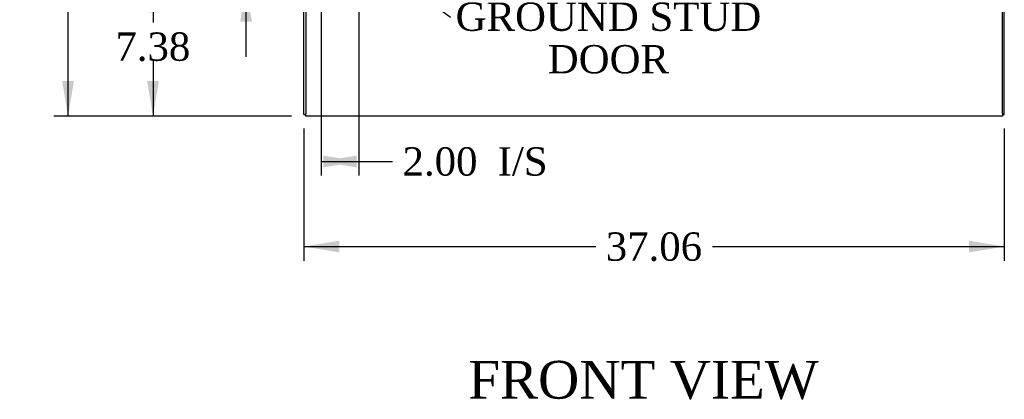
# Model space of a CAD drawing. Header units: inches. Extents: x 1 to 299, y -2 to 199.
# Tile 8 of 30: x 46 to 98, y 47 to 67. Entities that reach past the tile are written whole.
import ezdxf
from ezdxf import colors
from ezdxf.entities.mleader import LeaderData, LeaderLine
from ezdxf.enums import TextEntityAlignment as Align
from ezdxf.math import Vec2, Vec3

# ---------------------------------------------------------------- set-up
doc = ezdxf.new("R2010")
doc.units = ezdxf.units.IN
doc.header["$MEASUREMENT"] = 0
for name, color, linetype in [('COM71171-3', 7, 'Continuous'), ('COM71172-2', 7, 'Continuous'), ('COM71173-2', 7, 'Continuous'), ('Default', 7, 'Continuous')]:
    doc.layers.add(name, color=color, linetype=linetype)
doc.styles.add('SEACAD_Times_New_Roman', font='times.ttf')
doc.dimstyles.new('HAMMOND_(STH_-_300x200)', dxfattribs={"dimtxt": 1.5, "dimasz": 1.875, "dimexe": 0.75, "dimexo": 0.75, "dimgap": 0.375, "dimtad": 0, "dimtih": 1, "dimtoh": 1, "dimzin": 0, "dimdsep": 46, "dimtxsty": 'SEACAD_Times_New_Roman', "dimblk1": '_SE_FILLED', "dimblk2": '_SE_FILLED', "dimsah": 1, "dimcen": 0.75, "dimadec": 0, "dimazin": 0, "dimtfac": 0.8, "dimtofl": 0, "dimtmove": 1, "dimatfit": 3, "dimfxl": 0, "dimtolj": 1, "dimtzin": 0, "dimarcsym": 0})

# ---------------------------------------------------------------- blocks, each defined once
blk = doc.blocks.new('_SE_FILLED')
at = {"color": 0}
blk.add_line((0, 0), (-1, 0), dxfattribs=at)
blk.add_solid([(0, 0), (-1, -0.1665), (-1, 0.1665), (0, 0)], dxfattribs=at)
blk = doc.blocks.new('DMBLK1452')
at = {"layer": 'Default', "linetype": 'Continuous'}
for points in [[(48.522, 132.545), (49.147, 132.545), (48.835, 134.42)], [(48.522, 64.235), (48.835, 62.36), (49.147, 64.235)]]:
    blk.add_hatch(color=7, dxfattribs=at).paths.add_polyline_path(points)
at = {"layer": 'Default', "color": 7, "linetype": 'Continuous'}
for p, q in [((60.663, 134.42), (48.085, 134.42)), ((48.835, 99.665), (48.835, 134.42)), ((48.835, 62.36), (48.835, 97.64)), ((60.663, 62.36), (48.085, 62.36))]:
    blk.add_line(p, q, dxfattribs=at)
at = {"layer": 'Default', "color": 7, "linetype": 'Continuous', "style": 'SEACAD_Times_New_Roman'}
blk.add_text('72.06', height=1.5, dxfattribs=at).set_placement((46.276, 99.14), align=Align.TOP_LEFT)
blk = doc.blocks.new('DMBLK1453')
at = {"layer": 'Default', "linetype": 'Continuous'}
for points in [[(64.1, 59.655), (64.1, 60.28), (62.225, 59.968)], [(62.35, 59.655), (64.225, 59.968), (62.35, 60.28)]]:
    blk.add_hatch(color=7, dxfattribs=at).paths.add_polyline_path(points)
at = {"layer": 'Default', "color": 7, "linetype": 'Continuous'}
for p, q in [((64.225, 70.342), (64.225, 59.218)), ((62.225, 68.404), (62.225, 59.218)), ((62.225, 59.968), (65.262, 59.968)), ((65.262, 59.968), (66.012, 59.968))]:
    blk.add_line(p, q, dxfattribs=at)
at = {"layer": 'Default', "color": 7, "linetype": 'Continuous', "style": 'SEACAD_Times_New_Roman'}
for s, p in [('2.00', (66.537, 60.718)), ('I/S', (71.568, 60.718))]:
    blk.add_text(s, height=1.5, dxfattribs=at).set_placement(p, align=Align.TOP_LEFT)
blk = doc.blocks.new('DMBLK1454')
at = {"layer": 'Default', "linetype": 'Continuous'}
for points in [[(57.941, 73.124), (58.253, 71.249), (58.566, 73.124)], [(57.941, 67.374), (58.566, 67.374), (58.253, 69.249)]]:
    blk.add_hatch(color=7, dxfattribs=at).paths.add_polyline_path(points)
at = {"layer": 'Default', "color": 7, "linetype": 'Continuous'}
for p, q in [((58.253, 74.65), (57.503, 74.65)), ((58.253, 71.249), (58.253, 74.65)), ((63.319, 71.249), (57.503, 71.249)), ((61.408, 69.249), (57.503, 69.249)), ((58.253, 65.499), (58.253, 69.249))]:
    blk.add_line(p, q, dxfattribs=at)
at = {"layer": 'Default', "color": 7, "linetype": 'Continuous', "style": 'SEACAD_Times_New_Roman'}
for s, p in [('2.00', (49.353, 75.4)), ('I/S', (54.384, 75.4))]:
    blk.add_text(s, height=1.5, dxfattribs=at).set_placement(p, align=Align.TOP_LEFT)
blk = doc.blocks.new('DMBLK1455')
at = {"layer": 'Default', "linetype": 'Continuous'}
for points in [[(63.193, 55.15), (63.193, 55.775), (61.318, 55.462)], [(96.503, 55.15), (98.378, 55.462), (96.503, 55.775)]]:
    blk.add_hatch(color=7, dxfattribs=at).paths.add_polyline_path(points)
at = {"layer": 'Default', "color": 7, "linetype": 'Continuous'}
for p, q in [((61.318, 61.705), (61.318, 54.712)), ((98.378, 61.705), (98.378, 54.712)), ((61.318, 55.462), (76.764, 55.462)), ((82.933, 55.462), (98.378, 55.462))]:
    blk.add_line(p, q, dxfattribs=at)
at = {"layer": 'Default', "color": 7, "linetype": 'Continuous', "style": 'SEACAD_Times_New_Roman'}
blk.add_text('37.06', height=1.5, dxfattribs=at).set_placement((77.289, 56.212), align=Align.TOP_LEFT)
blk = doc.blocks.new('DMBLK1466')
at = {"layer": 'Default', "linetype": 'Continuous'}
for points in [[(53.017, 67.86), (53.642, 67.86), (53.33, 69.735)], [(53.017, 64.235), (53.33, 62.36), (53.642, 64.235)]]:
    blk.add_hatch(color=7, dxfattribs=at).paths.add_polyline_path(points)
at = {"layer": 'Default', "color": 7, "linetype": 'Continuous'}
for p, q in [((60.711, 69.735), (52.58, 69.735)), ((53.33, 69.735), (53.33, 67.322)), ((53.33, 65.297), (53.33, 62.36)), ((60.663, 62.36), (52.58, 62.36))]:
    blk.add_line(p, q, dxfattribs=at)
at = {"layer": 'Default', "color": 7, "linetype": 'Continuous', "style": 'SEACAD_Times_New_Roman'}
blk.add_text('7.38', height=1.5, dxfattribs=at).set_placement((51.339, 66.797), align=Align.TOP_LEFT)

msp = doc.modelspace()

# ---------------------------------------------------------------- linework, layer by layer
at = {"layer": 'COM71171-3', "color": 7, "linetype": 'Continuous'}
for p, q in [((61.413, 69.705), (61.413, 62.503)), ((98.283, 62.503), (98.283, 69.705)), ((61.413, 62.36), (61.413, 62.503)), ((98.283, 62.36), (61.413, 62.36)), ((98.283, 62.503), (98.283, 62.36))]:
    msp.add_line(p, q, dxfattribs=at)
at = {"layer": 'COM71172-2', "color": 7, "linetype": 'Continuous'}
for q in [(61.318, 69.705), (61.413, 62.455)]:
    msp.add_line((61.318, 62.455), q, dxfattribs=at)
at = {"layer": 'COM71173-2', "color": 7, "linetype": 'Continuous'}
for p, q in [((98.378, 62.455), (98.378, 69.705)), ((98.283, 62.455), (98.378, 62.455))]:
    msp.add_line(p, q, dxfattribs=at)

# ---------------------------------------------------------------- texts
at = {"layer": 'Default', "color": 7, "linetype": 'Continuous', "style": 'SEACAD_Times_New_Roman'}
msp.add_text('FRONT VIEW', height=2, dxfattribs=at).set_placement((70.011, 49.412), align=Align.TOP_LEFT)

# ---------------------------------------------------------------- dimensions: what is measured, and where the dimension line sits
at = {"layer": 'Default', "color": 7, "linetype": 'Continuous'}
for base, p1, p2, angle, picture, middle, dimtype in [((48.835, 62.36), (61.413, 62.36), (61.413, 134.42), 90, 'DMBLK1452', (48.835, 98.39), 161), ((53.329783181, 62.359570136), (61.461403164, 69.734570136), (61.413403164, 62.359570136), 90, 'DMBLK1466', (53.329783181, 66.047070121), 160), ((61.318, 55.462), (61.318, 62.455), (98.378, 62.455), 0, 'DMBLK1455', (79.848, 55.462), 161)]:
    dim = msp.add_linear_dim(base=base, p1=p1, p2=p2, angle=angle, text='\\A1;<>', dimstyle='HAMMOND_(STH_-_300x200)', override={"dimtmove": 0}, dxfattribs=at)
    dim.commit()
    dim.dimension.update_dxf_attribs({"geometry": picture, "text_midpoint": middle, "dimtype": dimtype})
dim = msp.add_linear_dim(base=(58.253, 71.249), p1=(62.158, 69.249), p2=(64.069, 71.249), angle=90, text='\\A1;<> I/S', dimstyle='HAMMOND_(STH_-_300x200)', dxfattribs=at)
dim.commit()
dim.dimension.update_dxf_attribs({"geometry": 'DMBLK1454', "text_midpoint": (57.503, 74.65), "dimtype": 160})
dim = msp.add_linear_dim(base=(64.225, 59.968), p1=(62.225, 69.154), p2=(64.225, 71.092), text='\\A1;<> I/S', dimstyle='HAMMOND_(STH_-_300x200)', dxfattribs=at)
dim.commit()
dim.dimension.update_dxf_attribs({"geometry": 'DMBLK1453', "text_midpoint": (66.012, 59.968), "dimtype": 160})

# ---------------------------------------------------------------- leaders
ml = msp.add_multileader_mtext('Standard', dxfattribs=at)
ml.set_content('{\\pxsm0.9;\\fTimes New Roman|b0||i0||c0|p34;\\W1.;GROUND STUD\\PDOOR\\P}', color=7)
ml.set_leader_properties()
ml.set_arrow_properties(name='_SE_FILLED')
ml.build(insert=Vec2(0, 0))
ml.multileader.update_dxf_attribs({"dogleg_length": 0, "arrow_head_size": 1.875})
ctx = ml.context
ctx.base_point, ctx.char_height, ctx.arrow_head_size, ctx.landing_gap_size = Vec3(69.509, 66.954), 1.5, 1.875, 0.525
ctx.text_align_type = 1
notes = []
notes.append((ctx, [(0, (1, 1, 0), (69.074, 67.614), (1, 0), 0, [(0, [(64.309, 71.116)], 0, [])])]))
ctx.mtext.insert, ctx.mtext.alignment = Vec3(77.43, 68.381), 2
for ctx, leaders in notes:
    for number, flags, end, landing, length, lines in leaders:
        leader = LeaderData()
        leader.index, (leader.has_last_leader_line, leader.has_dogleg_vector, leader.attachment_direction) = number, flags
        leader.last_leader_point, leader.dogleg_vector, leader.dogleg_length = Vec3(end), Vec3(landing), length
        for number, points, colour, breaks in lines:
            line = LeaderLine()
            line.index, line.vertices, line.color, line.breaks = number, Vec3.list(points), colors.encode_raw_color(colour), breaks
            leader.lines.append(line)
        ctx.leaders.append(leader)

doc.saveas('drawing.dxf')
